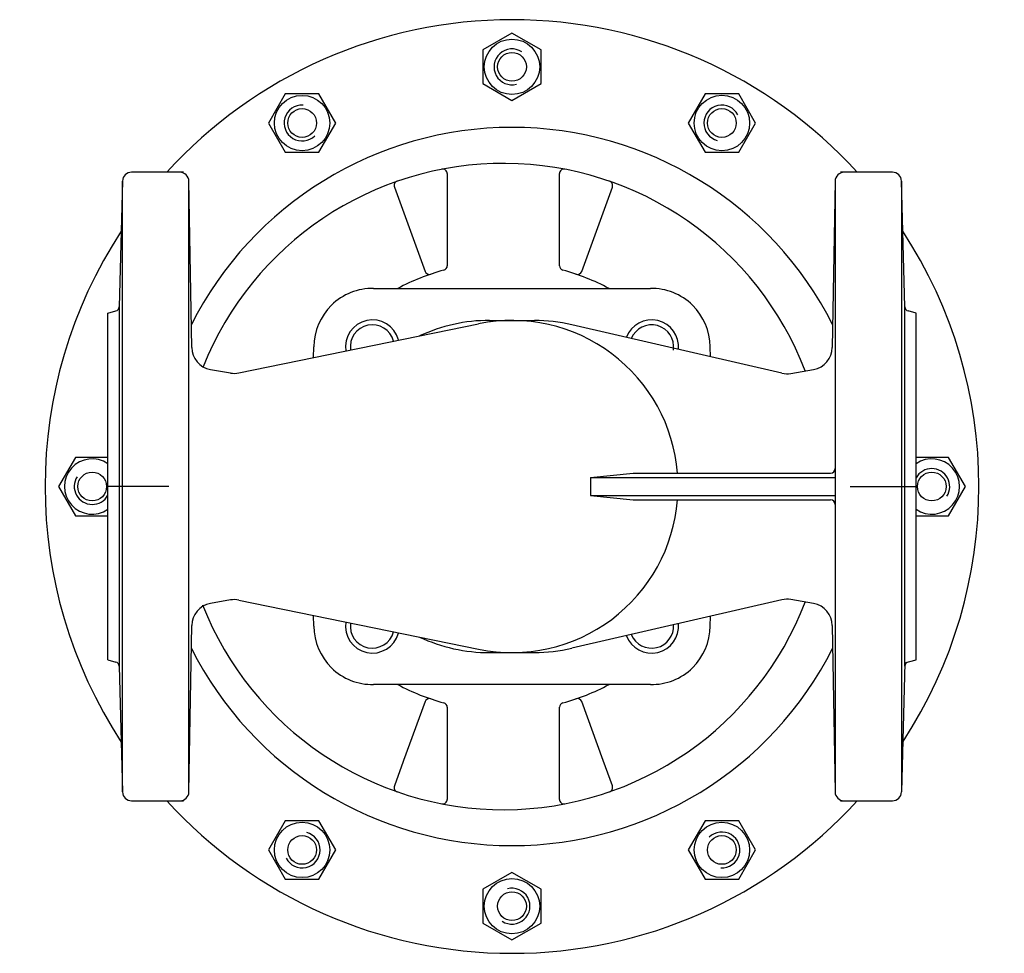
# Model space of a CAD drawing. Extents: x -81 to 139, y -395 to -187.
import ezdxf

# ---------------------------------------------------------------- set-up
doc = ezdxf.new("R2010")
doc.units = 0
doc.layers.get('0').update_dxf_attribs({"linetype": 'CONTINUOUS'})

# ---------------------------------------------------------------- blocks, each defined once
blk = doc.blocks.new('DMA160', base_point=(-75.15, -394.8))
at = {"color": 7}
for p, q in [((28.85, -189.79), (22.35, -193.54)), ((35.35, -193.54), (28.85, -189.79)), ((22.35, -193.54), (22.35, -201.05)), ((35.35, -201.05), (35.35, -193.54)), ((22.35, -201.05), (28.85, -204.8)), ((28.85, -204.8), (35.35, -201.05)), ((-21.65, -203.32), (-25.4, -209.82)), ((-14.15, -203.32), (-21.65, -203.32)), ((-10.39, -209.82), (-14.15, -203.32)), ((71.85, -203.32), (68.1, -209.82)), ((79.35, -203.32), (71.85, -203.32)), ((83.11, -209.82), (79.35, -203.32)), ((-25.4, -209.82), (-21.65, -216.32)), ((-14.15, -216.32), (-10.39, -209.82)), ((68.1, -209.82), (71.85, -216.32)), ((79.35, -216.32), (83.11, -209.82)), ((-21.65, -216.32), (-14.15, -216.32)), ((71.85, -216.32), (79.35, -216.32)), ((-68.4, -284.3), (-72.15, -290.8)), ((-61.15, -284.3), (-68.4, -284.3)), ((126.1, -284.3), (118.85, -284.3)), ((129.86, -290.8), (126.1, -284.3)), ((-72.15, -290.8), (-68.4, -297.3)), ((126.1, -297.3), (129.86, -290.8)), ((-68.4, -297.3), (-61.15, -297.3)), ((118.85, -297.3), (126.1, -297.3)), ((-21.65, -365.27), (-25.4, -371.77)), ((-14.15, -365.27), (-21.65, -365.27)), ((-10.39, -371.77), (-14.15, -365.27)), ((71.85, -365.27), (68.1, -371.77)), ((79.35, -365.27), (71.85, -365.27)), ((83.11, -371.77), (79.35, -365.27)), ((-25.4, -371.77), (-21.65, -378.27)), ((-14.15, -378.27), (-10.39, -371.77)), ((68.1, -371.77), (71.85, -378.27)), ((79.35, -378.27), (83.11, -371.77)), ((28.85, -376.79), (22.35, -380.54)), ((35.35, -380.54), (28.85, -376.79)), ((-21.65, -378.27), (-14.15, -378.27)), ((71.85, -378.27), (79.35, -378.27)), ((22.35, -380.54), (22.35, -388.05)), ((35.35, -388.05), (35.35, -380.54)), ((22.35, -388.05), (28.85, -391.8)), ((28.85, -391.8), (35.35, -388.05))]:
    blk.add_line(p, q, dxfattribs=at)
for centre, radius in [((28.85, -197.3), 6.17), ((28.85, -197.3), 3.2), ((-17.9, -209.82), 6.17), ((75.6, -209.82), 6.18), ((-17.9, -209.82), 3.2), ((75.6, -209.82), 3.2), ((-64.65, -290.8), 3.2), ((122.35, -290.8), 3.2), ((-17.9, -371.77), 6.17), ((75.6, -371.77), 6.17), ((-17.9, -371.77), 3.2), ((75.6, -371.77), 3.2), ((28.85, -384.3), 6.17), ((28.85, -384.3), 3.2)]:
    blk.add_circle(centre, radius, dxfattribs=at)
for centre, radius, start, end in [((28.85, -290.8), 104, 42.305, 137.695), ((28.85, -197.3), 4, 57, 285), ((-17.9, -209.82), 4, 87, 315), ((75.6, -209.82), 4, 27, 255), ((28.85, -290.8), 80, 26.7986, 153.2014), ((28.85, -290.8), 104, 146.8151, 213.1849), ((28.85, -290.8), 104, 326.8952, 33.1847), ((-64.65, -290.8), 6.17, 55.4725, 304.5275), ((122.35, -290.8), 6.17, 235.4725, 124.5275), ((122.35, -290.8), 4, 327, 151.045), ((-64.65, -290.8), 4, 147, 331.045), ((28.85, -290.8), 80, 206.7986, 333.2014), ((28.85, -290.8), 104, 222.305, 317.695), ((-17.9, -371.77), 4, 207, 75), ((75.6, -371.77), 4, 267, 135), ((28.85, -384.3), 4, 237, 105)]:
    blk.add_arc(centre, radius, start, end, dxfattribs=at)

msp = doc.modelspace()

# ---------------------------------------------------------------- linework, layer by layer
at = {"color": 7}
for p, q in [((-44.31, -220.8), (-55.9, -220.8)), ((14.43, -221.09), (14.43, -241.62)), ((39.43, -241.62), (39.43, -221.09)), ((113.6, -220.8), (102.01, -220.8)), ((-57.9, -222.74), (-58.63, -250.75)), ((-57.9, -358.85), (-57.9, -222.74)), ((-43.11, -358.83), (-43.11, -222.76)), ((-42.47, -259.8), (-43.11, -222.76)), ((100.82, -222.76), (100.17, -259.8)), ((100.82, -222.76), (100.82, -358.83)), ((116.33, -250.75), (115.6, -222.74)), ((115.6, -222.74), (115.6, -358.85)), ((2.65, -224.09), (9.49, -242.88)), ((44.37, -242.88), (51.21, -224.09)), ((-1.99, -246.69), (59.69, -246.69)), ((-61.15, -252.16), (-59.37, -251.69)), ((-58.63, -250.75), (-58.63, -330.85)), ((116.33, -330.85), (116.33, -250.75)), ((118.85, -252.16), (117.07, -251.69)), ((23.85, -253.8), (33.85, -253.8)), ((-31.97, -265.49), (21.42, -254.55)), ((88.96, -265.56), (42.19, -254.75)), ((-15.35, -262.08), (-15.26, -259.68)), ((73.04, -261.88), (72.96, -259.68)), ((-38.34, -264.72), (-33.84, -265.51)), ((90.96, -265.62), (96.04, -264.72)), ((46.33, -288.8), (55.84, -287.8)), ((46.33, -288.8), (100.82, -288.8)), ((46.33, -288.8), (46.33, -292.8)), ((55.84, -287.8), (99.82, -287.8)), ((46.33, -292.8), (100.82, -292.8)), ((46.33, -292.8), (55.84, -293.8)), ((55.84, -293.8), (99.82, -293.8)), ((-33.84, -316.08), (-38.34, -316.87)), ((-31.97, -316.11), (21.42, -327.04)), ((88.96, -316.03), (42.19, -326.85)), ((96.04, -316.87), (90.96, -315.98)), ((-15.26, -321.91), (-15.35, -319.51)), ((72.96, -321.91), (73.04, -319.71)), ((-43.11, -358.83), (-42.47, -321.8)), ((100.17, -321.8), (100.82, -358.83)), ((23.85, -327.8), (33.85, -327.8)), ((-61.15, -329.43), (-59.37, -329.91)), ((-58.63, -330.85), (-57.9, -358.85)), ((116.35, -330.1), (115.6, -358.85)), ((116.35, -330.1), (118.85, -329.43)), ((59.69, -334.91), (-1.99, -334.91)), ((9.49, -338.71), (4.71, -351.84)), ((49.14, -351.81), (44.37, -338.71)), ((14.43, -339.98), (14.43, -360.5)), ((39.43, -360.5), (39.43, -339.98)), ((4.64, -352.03), (2.65, -357.51)), ((4.71, -351.84), (4.64, -352.03)), ((51.21, -357.51), (49.14, -351.81)), ((-55.9, -360.8), (-44.31, -360.8)), ((102.01, -360.8), (113.6, -360.8))]:
    msp.add_line(p, q, dxfattribs=at)
at = {"color": 1}
for p, q in [((-61.15, -329.43), (-61.15, -252.16)), ((118.85, -329.43), (118.85, -252.16)), ((-47.56, -290.8), (-61.15, -290.8)), ((104.18, -290.8), (118.85, -290.8))]:
    msp.add_line(p, q, dxfattribs=at)
at = {"color": 7}
for centre, radius, start, end in [((26.93, -290.8), 72, 20.9519, 158.266), ((-55.9, -222.8), 2, 90, 178.5), ((-45.11, -222.8), 2, 1, 90), ((13.43, -221.09), 1, 0, 101.1196), ((40.43, -221.09), 1, 78.8804, 180), ((102.82, -222.8), 2, 90, 179), ((113.6, -222.8), 2, 1.5, 90), ((3.59, -223.74), 1, 109.193, 200), ((50.27, -223.74), 1, 340, 70.807), ((26.93, -290.8), 50, 105.3495, 118.0845), ((10.43, -242.54), 1, 200, 288.8765), ((13.43, -241.62), 1, 285.3495, 0), ((40.43, -241.62), 1, 180, 254.6505), ((26.93, -290.8), 50, 61.9155, 74.6505), ((43.43, -242.54), 1, 251.1235, 340), ((-2.26, -259.68), 13, 88.7982, 180), ((59.96, -259.68), 13, 0, 91.2018), ((-59.63, -250.72), 1, 285, 358.5), ((117.33, -250.72), 1, 181.5, 255), ((-2.26, -259.68), 6, 15, 188.9441), ((23.85, -290.8), 37, 90, 114.9535), ((28.85, -290.8), 37, 4.6507, 101.5785), ((33.85, -290.8), 37, 76.9806, 90), ((59.96, -259.68), 6, 354.6853, 159.276), ((-2.26, -259.68), 4.9, 14.8049, 188.3522), ((59.96, -259.68), 4.9, 351.6478, 157.532), ((-37.47, -259.8), 5, 180, 260), ((95.17, -259.8), 5, 280, 0), ((-32.97, -260.59), 5, 260, 281.5785), ((90.09, -260.69), 5, 256.9806, 280), ((99.82, -286.8), 1, 270, 0), ((28.85, -290.8), 37, 258.4215, 355.3493), ((99.82, -294.8), 1, 0, 90), ((-37.47, -321.8), 5, 100, 180), ((26.93, -290.8), 72, 201.4937, 339.0481), ((-32.97, -321), 5, 78.4215, 100), ((90.09, -320.9), 5, 80, 103.0194), ((95.17, -321.8), 5, 0, 80), ((-2.26, -321.91), 13, 180, 271.2018), ((-2.26, -321.91), 6, 171.0559, 345), ((-2.26, -321.91), 4.9, 171.6478, 345.1951), ((59.96, -321.91), 6, 200.724, 5.3147), ((59.96, -321.91), 4.9, 202.468, 3.5708), ((59.96, -321.91), 13, 268.7982, 0), ((23.85, -290.8), 37, 245.0465, 270), ((33.85, -290.8), 37, 270, 283.0194), ((-59.63, -330.87), 1, 1.5, 75), ((117.33, -330.87), 1, 105, 178.5), ((26.93, -290.8), 50, 241.9155, 254.6505), ((26.93, -290.8), 50, 285.3495, 298.0845), ((10.43, -339.05), 1, 71.1235, 160), ((13.43, -339.98), 1, 0, 74.6505), ((40.43, -339.98), 1, 105.3495, 180), ((43.43, -339.05), 1, 20, 108.8765), ((-55.9, -358.8), 2, 181.5, 270), ((-45.11, -358.8), 2, 270, 359), ((3.59, -357.85), 1, 160, 250.807), ((50.27, -357.85), 1, 289.193, 20), ((102.82, -358.8), 2, 181, 270), ((113.6, -358.8), 2, 270, 358.5), ((13.43, -360.5), 1, 258.8804, 0), ((40.43, -360.5), 1, 180, 281.1196)]:
    msp.add_arc(centre, radius, start, end, dxfattribs=at)

# ---------------------------------------------------------------- block references
msp.add_blockref('DMA160', (-75.15, -394.8))

doc.saveas('drawing.dxf')
